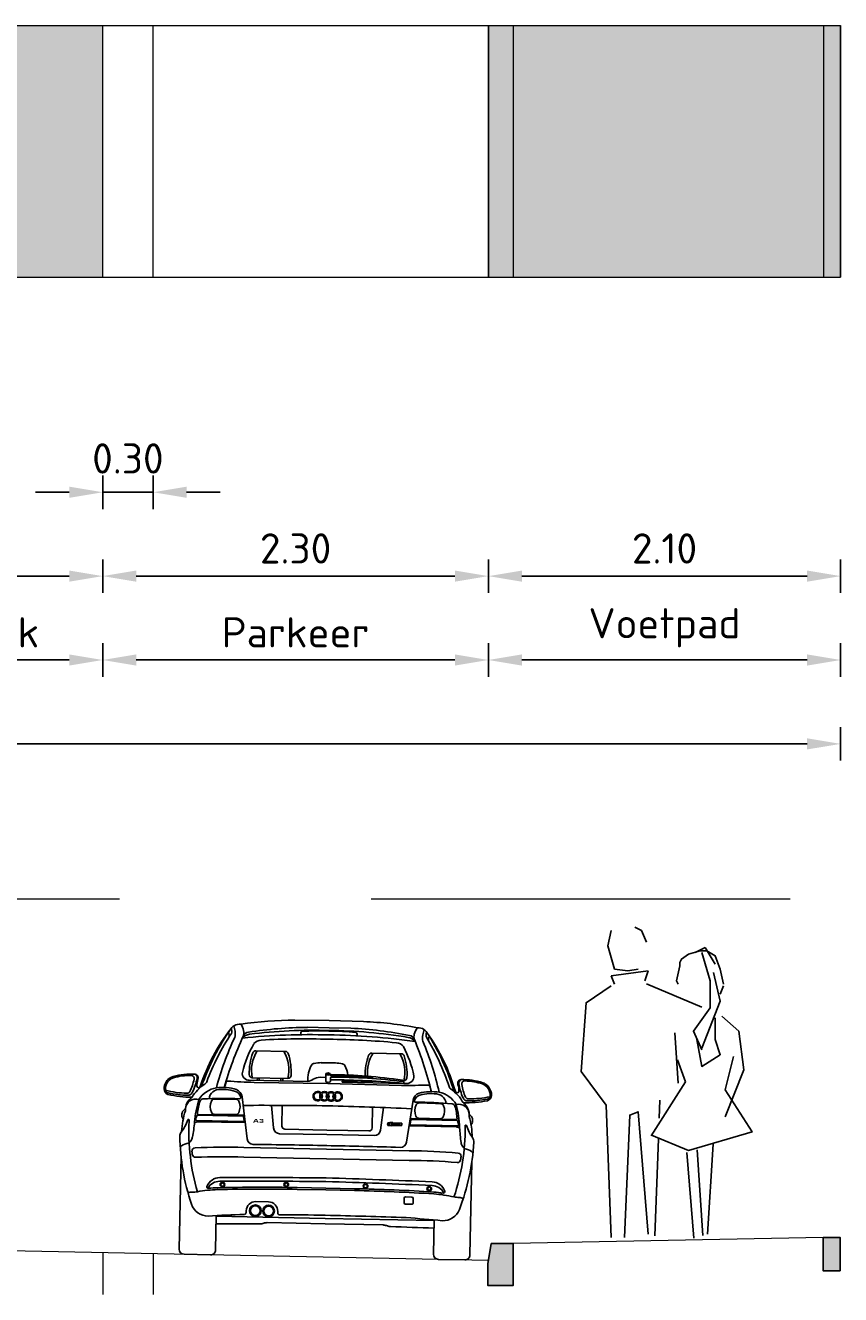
# Model space of a CAD drawing. Header units: metres. Extents: x 132493 to 134960, y 502695 to 503907.
# Tile 142 of 144: x 134828.29 to 134833.15, y 503886.56 to 503894.12. Entities that reach past the tile are written whole.
import ezdxf

# ---------------------------------------------------------------- set-up
doc = ezdxf.new("R2010")
doc.units = ezdxf.units.M
doc.linetypes.add('AL-NAP_LIJN', pattern=[15.25, 12, -1.5, 0.25, -1.5])
doc.linetypes.add('AL-TEKENBLADGRENS', pattern=[11.5, 2.5, -1.5, 1, -1.5, 1, -1.5, 2.5])
doc.layers.get('Defpoints').update_dxf_attribs({"color": 3})
for name, color, linetype, lineweight in [('0_sol_beton', 253, 'Continuous', 35), ('0_sol_fietspad', 11, 'Continuous', 18), ('0_sol_tegels', 254, 'Continuous', 18), ('N-WE-VH-KANTOPSLUITING_OPSLUITBAND-SD', 7, 'Continuous', 25), ('N-WE-VH-KANTOPSLUITING_TROTTOIRBAND-S', 7, 'Continuous', 25), ('N-WE-VH-KANTVERHARDING-G', 2, 'Continuous', 18), ('V-WE-VH-VERHARDING_STRAATBAKSTEEN-M', 7, 'Continuous', 18), ('X-XX-AL-AANKLEDING-SD', 2, 'Continuous', 25), ('X-XX-AL-NAP-G', 7, 'AL-NAP_LIJN', 18)]:
    doc.layers.add(name, color=color, linetype=linetype, lineweight=lineweight)
doc.styles.add('Arial Narrow', font='ARIALNB.TTF')
doc.styles.add('Iso_18100', font='isocpeur.ttf', dxfattribs={"height": 0.18})
doc.dimstyles.new('Iso 18100', dxfattribs={"dimscale": 0.1, "dimtxt": 0.18, "dimasz": 2, "dimexe": 1, "dimexo": 0, "dimgap": 0.75, "dimtad": 1, "dimzin": 0, "dimdsep": 46, "dimtxsty": 'Iso_18100', "dimcen": -3, "dimdle": 1, "dimadec": 0, "dimazin": 0, "dimtfac": 0.75, "dimtix": 1, "dimtmove": 2, "dimatfit": 3, "dimfxl": 1, "dimfxlon": 1, "dimtvp": 0.9, "dimtfillclr": 256, "dimtolj": 1, "dimtzin": 0, "dimarcsym": 0})

# ---------------------------------------------------------------- blocks, each defined once
blk = doc.blocks.new('N-SVH-KANTOPSLUITING_OB_100X200-D')
blk.add_hatch(color=8).paths.add_polyline_path([(-0.1, -0.2), (0, -0.2), (0, 0), (-0.1, 0)])
at = {"flags": 128}
blk.add_lwpolyline([(-0.1, -0.2), (0, -0.2), (0, 0), (-0.1, 0)], close=True, dxfattribs=at)
blk = doc.blocks.new('Audi_A3_rear')
for p, q in [((-1.3971, 1.3361), (-1.4043, 1.3676)), ((-0.837, 1.4114), (-1.0411, 1.4082)), ((-0.9664, 1.3674), (-0.837, 1.3674)), ((-0.837, 1.4114), (-0.6329, 1.4082)), ((-0.7076, 1.3674), (-0.837, 1.3674)), ((-0.2769, 1.3361), (-0.2697, 1.3676)), ((-1.2706, 1.2213), (-1.0944, 1.2213)), ((-0.4034, 1.2213), (-0.5796, 1.2213)), ((-0.8792, 1.1584), (-0.837, 1.1584)), ((-0.7948, 1.1584), (-0.837, 1.1584)), ((-1.2888, 1.0605), (-1.0763, 1.0605)), ((-1.2583, 1.0605), (-1.2583, 1.0449)), ((-1.2476, 1.0605), (-1.2476, 1.0449)), ((-1.1174, 1.0605), (-1.1174, 1.0449)), ((-1.1068, 1.0605), (-1.1068, 1.0449)), ((-0.8841, 1.0712), (-0.85, 1.0712)), ((-0.85, 1.0913), (-0.85, 1.0486)), ((-0.8223, 1.0696), (-0.8223, 1.0486)), ((-0.8219, 1.0913), (-0.8219, 1.0843)), ((-0.3853, 1.0605), (-0.3897, 1.0605)), ((-1.3064, 1.0449), (-0.9567, 1.0449)), ((-0.837, 1.0356), (-1.2765, 1.0328)), ((-0.837, 1.0356), (-0.3976, 1.0328)), ((-0.7516, 1.0449), (-0.385, 1.0449)), ((-0.7499, 1.0534), (-0.5344, 1.0534)), ((-0.7344, 1.0536), (-0.7241, 1.0579)), ((-0.7277, 1.0537), (-0.7176, 1.0579)), ((-0.7087, 1.054), (-0.6995, 1.0578)), ((-0.3677, 1.0449), (-0.385, 1.0449)), ((-1.3473, 0.9462), (-1.3127, 0.6956)), ((-0.3267, 0.9462), (-0.3613, 0.6956)), ((-1.332, 0.8355), (-1.6072, 0.8355)), ((-1.3826, 0.8386), (-1.5113, 0.8386)), ((-1.1714, 0.8982), (-1.1564, 0.7636)), ((-1.1064, 0.8993), (-1.1064, 0.776)), ((-0.5677, 0.8993), (-0.5677, 0.776)), ((-0.5026, 0.8982), (-0.5176, 0.7636)), ((-0.342, 0.8355), (-0.0668, 0.8355)), ((-0.2914, 0.8386), (-0.1628, 0.8386)), ((-1.336, 0.7992), (-1.6161, 0.7992)), ((-1.3394, 0.8308), (-1.61, 0.8308)), ((-1.326, 0.7918), (-1.608, 0.7918)), ((-1.3356, 0.8275), (-1.3323, 0.8034)), ((-0.837, 0.7572), (-1.0875, 0.7572)), ((-0.837, 0.7572), (-0.5865, 0.7572)), ((-0.4755, 0.808), (-0.4633, 0.808)), ((-0.4753, 0.7918), (-0.4688, 0.7918)), ((-0.4625, 0.8103), (-0.469, 0.7912)), ((-0.469, 0.7912), (-0.4511, 0.7912)), ((-0.4625, 0.8103), (-0.4446, 0.8103)), ((-0.456, 0.7968), (-0.4559, 0.796)), ((-0.4537, 0.7977), (-0.4551, 0.7977)), ((-0.4501, 0.794), (-0.4511, 0.7912)), ((-0.4509, 0.7918), (-0.3927, 0.7918)), ((-0.4484, 0.7992), (-0.4492, 0.7967)), ((-0.447, 0.8031), (-0.4475, 0.8017)), ((-0.4446, 0.8103), (-0.4461, 0.8059)), ((-0.4454, 0.808), (-0.3925, 0.808)), ((-0.4384, 0.7985), (-0.4392, 0.796)), ((-0.4366, 0.8037), (-0.4369, 0.8029)), ((-0.4275, 0.8045), (-0.4289, 0.8045)), ((-0.4289, 0.8045), (-0.4289, 0.7972)), ((-0.4275, 0.8045), (-0.4275, 0.7983)), ((-0.4275, 0.7983), (-0.4275, 0.7972)), ((-0.4263, 0.7966), (-0.427, 0.7966)), ((-0.427, 0.7954), (-0.4263, 0.7954)), ((-0.4263, 0.7954), (-0.4263, 0.7966)), ((-0.4223, 0.8045), (-0.4237, 0.8045)), ((-0.4237, 0.8045), (-0.4237, 0.8031)), ((-0.4223, 0.8031), (-0.4237, 0.8031)), ((-0.4223, 0.8024), (-0.4237, 0.8024)), ((-0.4237, 0.8024), (-0.4237, 0.7954)), ((-0.4237, 0.7954), (-0.4223, 0.7954)), ((-0.4223, 0.8045), (-0.4223, 0.8031)), ((-0.4223, 0.8024), (-0.4223, 0.7954)), ((-0.4186, 0.8024), (-0.4173, 0.8024)), ((-0.4186, 0.8024), (-0.4186, 0.7954)), ((-0.4186, 0.7954), (-0.4173, 0.7954)), ((-0.4173, 0.8024), (-0.4173, 0.8016)), ((-0.4173, 0.7991), (-0.4173, 0.7954)), ((-0.4128, 0.7991), (-0.4128, 0.7954)), ((-0.4128, 0.7954), (-0.4115, 0.7954)), ((-0.4115, 0.7995), (-0.4115, 0.7954)), ((-0.4013, 0.7984), (-0.4074, 0.7984)), ((-0.4027, 0.7995), (-0.4073, 0.7995)), ((-0.4015, 0.7977), (-0.4029, 0.7977)), ((-0.348, 0.7918), (-0.066, 0.7918)), ((-0.3384, 0.8275), (-0.3417, 0.8034)), ((-0.338, 0.7992), (-0.0579, 0.7992)), ((-0.3347, 0.8308), (-0.064, 0.8308)), ((-0.837, 0.7302), (-1.119, 0.7302)), ((-0.837, 0.7302), (-0.555, 0.7302)), ((-0.837, 0.6438), (-1.3303, 0.6438)), ((-0.837, 0.6438), (-0.3438, 0.6438)), ((-1.7042, 0.0301), (-1.7042, 0.5838)), ((-0.837, 0.5867), (-1.3303, 0.5867)), ((-0.837, 0.5867), (-0.3438, 0.5867)), ((0.0301, 0.0301), (0.0301, 0.5838)), ((-1.0075, 0.4113), (-0.837, 0.4113)), ((-1.0075, 0.4002), (-0.837, 0.4002)), ((-0.6665, 0.4113), (-0.837, 0.4113)), ((-0.6665, 0.4002), (-0.837, 0.4002)), ((-1.2525, 0.3229), (-1.1773, 0.3229)), ((-0.3688, 0.3602), (-0.3688, 0.3334)), ((-0.3228, 0.3684), (-0.3605, 0.3684)), ((-0.3605, 0.3251), (-0.3228, 0.3251)), ((-0.3145, 0.3334), (-0.3145, 0.3602)), ((-1.4868, 0.0301), (-1.4868, 0.2345)), ((-1.4868, 0.2308), (-0.837, 0.2308)), ((-1.309, 0.2563), (-1.309, 0.2664)), ((-1.1208, 0.2578), (-1.1208, 0.2664)), ((-0.1872, 0.2308), (-0.837, 0.2308)), ((-0.1872, 0.0301), (-0.1872, 0.2345)), ((-1.1825, 0.1986), (-0.837, 0.1986)), ((-0.4915, 0.1986), (-0.837, 0.1986)), ((-1.674, 0), (-1.5169, 0)), ((0, 0), (-0.1571, 0))]:
    blk.add_line(p, q)
for centre, radius in [((-1.4536, 0.4202), 0.014), ((-1.4536, 0.4202), 0.0102), ((-1.0733, 0.4277), 0.014), ((-1.0733, 0.4277), 0.0102), ((-0.6007, 0.4277), 0.014), ((-0.6007, 0.4277), 0.0102), ((-0.2204, 0.4202), 0.014), ((-0.2204, 0.4202), 0.0102), ((-1.2545, 0.2683), 0.0347), ((-1.1754, 0.2683), 0.0347), ((-1.2545, 0.2683), 0.0291), ((-1.1754, 0.2683), 0.0291)]:
    blk.add_circle(centre, radius)
for centre, radius, start, end in [((-1.3752, 1.32), 0.0557, 119.71566, 145.43794), ((-1.3684, 1.3145), 0.064, 85.65358, 122.54689), ((-1.0048, -0.7373), 2.1458, 90.97045, 99.62525), ((-1.4368, 1.3217), 0.0925, 11.5106, 37.68591), ((-0.9011, -1.0059), 2.3741, 91.5771, 100.0875), ((-0.7729, -1.0059), 2.3741, 79.9125, 88.4229), ((-0.6692, -0.7373), 2.1458, 80.37475, 89.02955), ((-0.2372, 1.3217), 0.0925, 142.31409, 168.4894), ((-0.3056, 1.3145), 0.064, 57.45311, 94.34642), ((-0.2988, 1.32), 0.0557, 34.56206, 60.28434), ((-0.4875, 0.6608), 1.1615, 143.49891, 162.92855), ((-0.2452, 0.5671), 1.4136, 146.28721, 162.07392), ((-0.2056, 0.554), 1.4358, 147.64305, 160.60686), ((0.3118, 0.5434), 1.8691, 156.18934, 165.97589), ((0.5887, 0.4586), 2.1137, 156.34062, 165.20037), ((-1.4617, 1.3098), 0.0308, 340.34914, 35.72324), ((-1.4477, 1.3345), 0.0317, 337.53717, 32.82443), ((-1.4656, 1.3192), 0.0705, 342.51586, 13.91761), ((-0.8671, -2.7467), 4.0717, 89.57721, 96.84109), ((-1.3007, 1.2531), 0.0669, 98.70207, 140.16342), ((-1.406, 1.3257), 0.0616, 342.18915, 13.61629), ((-1.3127, 1.2954), 0.0365, 96.63057, 161.68618), ((-0.8712, -1.6659), 3.0174, 89.35114, 98.3775), ((-0.8901, -3.3132), 4.6126, 89.34113, 94.35485), ((-0.992, 1.3316), 0.0131, 110.28274, 222.07356), ((-0.8419, -1.6339), 2.9818, 89.90546, 92.97238), ((-0.8028, -1.6659), 3.0174, 81.6225, 90.64886), ((-0.8321, -1.6339), 2.9818, 87.02762, 90.09454), ((-0.807, -2.7467), 4.0717, 83.15891, 90.42279), ((-0.784, -3.3132), 4.6126, 85.64515, 90.65887), ((-0.682, 1.3316), 0.0131, 317.92644, 69.71726), ((-0.3733, 1.2531), 0.0669, 39.83658, 81.29793), ((-0.3613, 1.2954), 0.0365, 18.31382, 83.36943), ((-0.268, 1.3257), 0.0616, 166.38371, 197.81085), ((-2.2627, 0.4586), 2.1137, 14.79963, 23.65938), ((-0.2084, 1.3192), 0.0705, 166.08239, 197.48414), ((-1.9858, 0.5434), 1.8691, 14.02411, 23.81066), ((-0.2263, 1.3345), 0.0317, 147.17557, 202.46283), ((-1.4684, 0.554), 1.4358, 19.39314, 32.35695), ((-1.4288, 0.5671), 1.4136, 17.92608, 33.71279), ((-1.1866, 0.6608), 1.1615, 17.07145, 36.50109), ((-0.2123, 1.3098), 0.0308, 144.27676, 199.65086), ((-0.6939, 0.942), 0.6713, 151.36981, 167.18018), ((-1.0806, 1.1082), 0.2136, 148.02129, 192.88524), ((-1.2706, 1.2024), 0.0188, 90, 161.2577), ((-1.2372, 1.2281), 0.0581, 93.05533, 142.20223), ((-1.2844, 1.1082), 0.2136, 347.11476, 31.97871), ((-1.0944, 1.2024), 0.0188, 18.7423, 90), ((-0.3896, 1.1082), 0.2136, 148.02129, 186.6991), ((-0.5796, 1.2024), 0.0188, 90, 161.2577), ((-0.4368, 1.2281), 0.0581, 37.79777, 86.94467), ((-0.5935, 1.1082), 0.2136, 347.11476, 31.97871), ((-0.4034, 1.2024), 0.0188, 18.7423, 90), ((-0.9801, 0.942), 0.6713, 12.81982, 28.63019), ((-0.943, 1.0913), 0.3647, 161.2577, 181.9747), ((-1.422, 1.0913), 0.3647, 358.0253, 18.7423), ((-0.7884, 1.0615), 0.1691, 150.83721, 185.62331), ((-0.9196, 1.1347), 0.0188, 95.25038, 150.83721), ((-0.8581, 0.7972), 0.3619, 93.34171, 100.0581), ((-0.8159, 0.7972), 0.3619, 79.9419, 86.65829), ((-0.7544, 1.1347), 0.0188, 29.16279, 84.74962), ((-0.8857, 1.0615), 0.1691, 8.94615, 29.16279), ((-0.2521, 1.0913), 0.3647, 161.2577, 181.13098), ((-0.731, 1.0913), 0.3647, 358.0253, 18.7423), ((-1.6501, 0.6909), 0.3836, 87.00566, 106.83378), ((-1.6501, 0.6909), 0.3761, 90.61571, 106.83378), ((-1.6539, 1.0481), 0.0188, 348.7727, 90.61571), ((-1.6395, 1.0529), 0.0225, 353.94419, 69.98326), ((-1.631, 1.0552), 0.0188, 51.83846, 87.00566), ((-1.6334, 1.0521), 0.0227, 338.83946, 51.83846), ((-1.3083, 1.0854), 0.0405, 172.14054, 272.75878), ((-1.2888, 1.0794), 0.0188, 181.9747, 270), ((-1.0763, 1.0794), 0.0188, 270, 358.0253), ((-0.8831, 0.9923), 0.079, 90.75362, 122.44678), ((-0.8443, 1.0907), 0.00299, 73.23277, 211.81546), ((-0.8341, 1.1264), 0.0341, 254.19909, 285.62102), ((-0.8185, 1.0696), 0.00377, 90.08952, 180), ((-0.82, 1.0899), 0.00188, 180, 269.51084), ((-0.8181, 1.0843), 0.00377, 180, 270.03702), ((-0.7767, -1.9102), 2.9986, 82.65522, 90.82679), ((-0.7394, -2.1876), 3.2619, 83.78983, 91.38977), ((-0.7383, -2.2809), 3.3624, 87.10778, 91.35943), ((-0.4044, 1.0475), 0.0196, 352.43949, 55.86463), ((-0.3853, 1.0794), 0.0188, 270, 358.0253), ((-0.3657, 1.0854), 0.0405, 267.24122, 7.85946), ((-0.0406, 1.0521), 0.0227, 128.16154, 201.16054), ((-0.0345, 1.0529), 0.0225, 110.01674, 186.05581), ((-0.043, 1.0552), 0.0188, 92.99434, 128.16154), ((-0.0239, 0.6909), 0.3836, 73.16622, 92.99434), ((-0.0201, 1.0481), 0.0188, 89.38429, 191.2273), ((-0.0239, 0.6909), 0.3761, 73.16622, 89.38429), ((-1.7578, 0.987), 0.0555, 156.59039, 183.7276), ((-1.7394, 0.9894), 0.0721, 107.63853, 164.14112), ((-1.7563, 0.9869), 0.0494, 155.97507, 184.01118), ((-1.7394, 0.9894), 0.0646, 107.63853, 164.14112), ((-1.9713, 1.1111), 0.3424, 335.82896, 348.7727), ((-1.4418, 0.8202), 0.2348, 123.55143, 150.16938), ((-1.9542, 1.1111), 0.3424, 334.81812, 349.81567), ((-1.5402, 1.0135), 0.0781, 157.14727, 187.14653), ((-1.6076, 1.0042), 0.0102, 182.35707, 345.69824), ((-1.4706, 0.8421), 0.1574, 101.38783, 148.19356), ((-1.5883, 1.041), 0.0301, 303.55143, 340.06383), ((-1.461, 0.6955), 0.3036, 74.79171, 97.70633), ((-1.4563, 0.7457), 0.2418, 73.32187, 100.37895), ((0.7264, 0.4415), 2.2493, 164.77195, 165.66445), ((-1.4366, 1.0303), 0.00753, 87.02028, 164.22258), ((-1.2323, 4.9556), 3.9231, 267.02028, 269.3552), ((-1.4, 0.9386), 0.0532, 8.19164, 69.44979), ((-0.9704, 1.1174), 0.0738, 280.74876, 307.53687), ((-0.8964, 0.9585), 0.0279, 44.70577, 315.29423), ((-0.8568, 0.9585), 0.0279, 44.70577, 135.29423), ((-0.8463, 1.0486), 0.00377, 180, 236.08977), ((-0.8362, 1.0637), 0.0219, 236.08977, 303.91023), ((-0.8172, 0.9585), 0.0279, 44.70577, 135.29423), ((-0.826, 1.0486), 0.00377, 303.91023, 0), ((-0.7308, -3.506), 4.5641, 85.65499, 91.14972), ((-0.7776, 0.9585), 0.0279, 224.70577, 135.29423), ((-0.7467, 1.0483), 0.00597, 122.21105, 214.28455), ((-0.7036, 1.1174), 0.0738, 233.61026, 240.26614), ((-0.4417, 4.9556), 3.9231, 270.6448, 272.97972), ((-0.274, 0.9386), 0.0532, 110.55021, 171.80836), ((-0.2131, 0.6955), 0.3036, 82.29367, 105.20829), ((-0.2178, 0.7457), 0.2418, 79.62105, 106.67813), ((-0.2374, 1.0303), 0.00753, 15.77742, 92.97972), ((-2.4004, 0.4415), 2.2493, 14.33555, 15.22805), ((-0.2034, 0.8421), 0.1574, 31.80644, 78.61217), ((-0.0858, 1.041), 0.0301, 199.93617, 236.44857), ((-0.2322, 0.8202), 0.2348, 29.83062, 56.44857), ((-0.0664, 1.0042), 0.0102, 194.30176, 357.64293), ((-0.1338, 1.0135), 0.0781, 352.85347, 22.85273), ((0.2802, 1.1111), 0.3424, 190.18433, 205.18188), ((0.2973, 1.1111), 0.3424, 191.2273, 204.17104), ((0.0653, 0.9894), 0.0646, 15.85888, 72.36147), ((0.0653, 0.9894), 0.0721, 15.85888, 72.36147), ((0.0823, 0.9869), 0.0494, 355.98882, 24.02493), ((0.0838, 0.987), 0.0555, 356.2724, 23.40961), ((-1.7793, 0.9834), 0.0338, 180, 251.96821), ((-1.7793, 0.9834), 0.0263, 180, 217.72503), ((-1.6649, 1.5901), 0.6304, 257.22491, 268.94608), ((-1.7852, 0.9789), 0.0188, 217.72503, 258.77931), ((-1.6536, 1.5903), 0.6534, 257.97182, 270.71106), ((-1.6632, 1.5939), 0.6459, 258.77931, 269.22169), ((-1.5913, 0.8622), 0.0924, 125.94191, 183.8685), ((-1.6208, 0.8643), 0.0628, 74.84484, 177.4128), ((-1.6761, 0.9786), 0.0188, 268.94608, 335.82896), ((-1.6716, 0.9782), 0.0301, 269.22169, 334.81812), ((-0.9859, 0.7497), 0.6428, 164.17635, 176.54965), ((-1.3006, 0.8212), 0.311, 162.39352, 176.63755), ((-1.579, 0.9096), 0.0188, 94.30698, 162.39352), ((-1.4134, -1.2894), 2.224, 88.68188, 94.30698), ((-1.5322, 0.9397), 0.0102, 166.5604, 236.85746), ((-1.4698, 0.9134), 0.0778, 123.05566, 158.40076), ((-1.4469, 0.8845), 0.0886, 159.0889, 202.8626), ((-1.5121, 0.9095), 0.0188, 92.56646, 159.0889), ((-1.4134, -1.2935), 2.224, 89.19837, 92.56646), ((-1.4937, 0.9502), 0.0339, 100.37895, 123.05566), ((-1.4055, 0.9275), 0.0532, 17.93447, 69.44979), ((-1.3826, 0.9114), 0.0188, 22.67593, 89.19837), ((-1.4469, 0.8845), 0.0886, 337.1374, 22.67593), ((-1.3621, 0.9416), 0.00753, 268.68188, 17.93447), ((-0.8964, 0.9585), 0.0227, 43.33073, 316.66927), ((-0.8568, 0.9585), 0.0279, 146.06152, 213.93848), ((-0.8568, 0.9585), 0.0227, 150.87448, 209.12552), ((-0.8964, 0.9585), 0.0227, 330.87448, 29.12552), ((-0.8568, 0.9585), 0.0279, 224.70577, 315.29423), ((-0.8568, 0.9585), 0.0227, 43.33073, 136.66927), ((-0.8964, 0.9585), 0.0279, 326.06152, 33.93848), ((-0.8568, 0.9585), 0.0227, 223.33073, 316.66927), ((-0.8172, 0.9585), 0.0279, 146.06152, 213.93848), ((-0.8172, 0.9585), 0.0227, 150.87448, 209.12552), ((-0.8568, 0.9585), 0.0227, 330.87448, 29.12552), ((-0.8172, 0.9585), 0.0279, 224.70577, 315.29423), ((-0.8172, 0.9585), 0.0227, 43.33073, 136.66927), ((-0.8568, 0.9585), 0.0279, 326.06152, 33.93848), ((-0.8172, 0.9585), 0.0227, 223.33073, 316.66927), ((-0.7776, 0.9585), 0.0279, 146.06152, 213.93848), ((-0.7776, 0.9585), 0.0227, 150.87448, 209.12552), ((-0.8172, 0.9585), 0.0227, 330.87448, 29.12552), ((-0.7776, 0.9585), 0.0227, 223.33073, 136.66927), ((-0.8172, 0.9585), 0.0279, 326.06152, 33.93848), ((-0.3119, 0.9416), 0.00753, 162.06553, 271.31812), ((-0.2685, 0.9275), 0.0532, 110.55021, 162.06553), ((-0.2271, 0.8845), 0.0886, 157.32407, 202.8626), ((-0.2606, -1.2894), 2.224, 85.69302, 91.31812), ((-0.2915, 0.9114), 0.0188, 90.80163, 157.32407), ((-0.2606, -1.2935), 2.224, 87.43354, 90.80163), ((-0.1803, 0.9502), 0.0339, 56.94434, 79.62105), ((-0.2043, 0.9134), 0.0778, 21.59924, 56.94434), ((-0.1619, 0.9095), 0.0188, 20.9111, 87.43354), ((-0.2271, 0.8845), 0.0886, 337.1374, 20.9111), ((-0.1418, 0.9397), 0.0102, 303.14254, 13.4396), ((-0.095, 0.9096), 0.0188, 17.60648, 85.69302), ((-0.3735, 0.8212), 0.311, 3.36245, 17.60648), ((-0.0533, 0.8643), 0.0628, 2.5872, 105.15516), ((-0.6881, 0.7497), 0.6428, 3.45035, 15.82365), ((-0.0024, 0.9782), 0.0301, 205.18188, 270.77831), ((-0.0204, 1.5903), 0.6534, 269.28894, 282.02818), ((-0.0827, 0.8622), 0.0924, 356.1315, 54.05809), ((0.0021, 0.9786), 0.0188, 204.17104, 271.05392), ((-0.0108, 1.5939), 0.6459, 270.77831, 281.22069), ((-0.0092, 1.5901), 0.6304, 271.05392, 282.77509), ((0.1112, 0.9789), 0.0188, 281.22069, 322.27497), ((0.1053, 0.9834), 0.0338, 288.03179, 0), ((0.1053, 0.9834), 0.0263, 322.27497, 0), ((-1.6447, 0.8293), 0.0593, 158.85048, 188.10432), ((-1.2189, 0.7183), 0.4846, 163.49524, 178.44344), ((-1.657, 0.8245), 0.0503, 121.82822, 148.61761), ((-1.6072, 0.8392), 0.00377, 176.63755, 270), ((-1.5113, 0.8574), 0.0188, 202.8626, 270), ((-1.3826, 0.8574), 0.0188, 270, 337.1374), ((-0.6921, -25.8631), 26.7656, 90.31022, 91.38751), ((-0.9819, -25.8631), 26.7656, 88.61249, 89.68978), ((-0.2914, 0.8574), 0.0188, 202.8626, 270), ((-0.1628, 0.8574), 0.0188, 270, 337.1374), ((-0.0668, 0.8392), 0.00377, 270, 3.36245), ((-0.4552, 0.7183), 0.4846, 1.55656, 16.50476), ((-0.017, 0.8245), 0.0503, 31.38239, 58.17178), ((-0.0294, 0.8293), 0.0593, 351.89568, 21.14952), ((-1.9241, 0.8872), 0.27, 323.65282, 341.40244), ((-1.6319, 0.8475), 0.0763, 200.43297, 213.43892), ((-1.664, 0.8001), 0.00427, 36.60559, 167.60871), ((-1.7019, 0.7957), 0.0419, 356.9608, 9.64487), ((-0.3873, 0.7563), 1.2733, 178.3287, 197.46401), ((-2.3, 0.829), 0.6737, 348.8761, 356.54965), ((-1.6072, 0.7595), 0.0323, 91.45529, 129.58149), ((-1.5824, 0.8073), 0.0377, 144.5138, 187.38634), ((-1.6161, 0.8029), 0.00377, 187.38634, 270), ((-1.61, 0.827), 0.00377, 90, 144.5138), ((-1.3394, 0.827), 0.00377, 7.86549, 90), ((-1.336, 0.8029), 0.00377, 270, 7.86549), ((-1.119, 0.7678), 0.0377, 186.36796, 270), ((-1.0875, 0.776), 0.0188, 180, 270), ((-0.5865, 0.776), 0.0188, 270, 0), ((-0.555, 0.7678), 0.0377, 270, 353.63204), ((-0.4451, 0.8004), 0.0314, 166.02706, 195.92681), ((-0.4551, 0.7968), 0.000909, 90, 180), ((-0.4541, 0.7963), 0.00182, 189.54951, 259.00786), ((-0.4481, 0.8274), 0.0335, 259.00786, 282.97272), ((-0.4491, 0.8018), 0.00501, 148.94088, 189.21398), ((-0.4522, 0.8013), 0.00182, 189.21398, 260.93462), ((-0.4537, 0.7973), 0.000455, 25.39039, 90), ((-0.4518, 0.8035), 0.00182, 101.22833, 148.94088), ((-0.4525, 0.7979), 0.000909, 205.39039, 261.89271), ((-0.4509, 0.799), 0.00278, 215.19175, 215.51388), ((-0.4481, 0.8283), 0.0317, 261.89271, 280.21046), ((-0.448, 0.8276), 0.0285, 260.93462, 272.22238), ((-0.4455, 0.7715), 0.0344, 76.15659, 101.22833), ((-0.4504, 0.8023), 0.000473, 110.68508, 252.71693), ((-0.4455, 0.7715), 0.0317, 76.29012, 99.17627), ((-0.4477, 0.8254), 0.0237, 263.28781, 271.55589), ((-0.4466, 0.7732), 0.0285, 75.80351, 90.92686), ((-0.4462, 0.7707), 0.0285, 82.71098, 91.58157), ((-0.4427, 0.7981), 0.000909, 280.21046, 81.36533), ((-0.4409, 0.7965), 0.00182, 282.97272, 341.3824), ((-0.4401, 0.7991), 0.00182, 341.3824, 75.80351), ((-0.4378, 0.8032), 0.000909, 256.29012, 341.3824), ((-0.4375, 0.804), 0.000909, 341.3824, 76.15659), ((-0.427, 0.7972), 0.00182, 180, 270), ((-0.427, 0.7972), 0.000546, 180, 270), ((-0.4151, 0.7986), 0.00378, 26.43871, 126.40009), ((-0.4155, 0.7991), 0.00182, 128.07933, 180), ((-0.4151, 0.7986), 0.0025, 51.92067, 128.07933), ((-0.4146, 0.7991), 0.00182, 360, 51.92067), ((-0.4133, 0.7995), 0.00182, 0, 26.43871), ((-0.4229, 0.8004), 0.0314, 344.07319, 13.97294), ((-0.338, 0.8029), 0.00377, 172.13451, 270), ((-0.3347, 0.827), 0.00377, 90, 172.13451), ((-1.2867, 0.7563), 1.2733, 342.53599, 1.6713), ((-0.0668, 0.7595), 0.0323, 50.41851, 88.54471), ((-0.064, 0.827), 0.00377, 35.4862, 90), ((-0.0916, 0.8073), 0.0377, 352.61366, 35.4862), ((-0.0579, 0.8029), 0.00377, 270, 352.61366), ((0.626, 0.829), 0.6737, 183.45035, 191.1239), ((0.0279, 0.7957), 0.0419, 170.35513, 183.0392), ((-0.01, 0.8001), 0.00427, 12.39129, 143.39441), ((0.2501, 0.8872), 0.27, 198.59756, 216.34718), ((-0.0422, 0.8475), 0.0763, 326.56108, 339.56703), ((-1.6763, 0.7048), 0.0377, 143.65282, 182.11798), ((-0.3731, 0.753), 1.3418, 182.11798, 199.77061), ((-1.671, 0.6991), 0.032, 318.72972, 359.86546), ((-1.2754, 0.7008), 0.0377, 187.86549, 270.54682), ((-0.3986, 0.7008), 0.0377, 269.45318, 352.13451), ((-1.3009, 0.753), 1.3418, 340.22939, 357.88202), ((-0.003, 0.6991), 0.032, 180.13454, 221.27028), ((0.0023, 0.7048), 0.0377, 357.88202, 36.34718), ((-1.6598, 0.5931), 0.0678, 99.54718, 137.76896), ((-1.678, 0.6945), 0.0352, 281.41241, 331.91229), ((-1.6206, 0.6175), 0.0188, 93.68538, 186.35522), ((-0.3739, 0.7563), 1.2733, 186.35522, 187.23855), ((-1.378, -3.1482), 3.7923, 89.27816, 93.68538), ((-0.9219, -36.3332), 36.9981, 89.86848, 90.54682), ((-0.7521, -36.3332), 36.9981, 89.45318, 90.13152), ((-0.296, -3.1482), 3.7923, 86.31462, 90.72184), ((-0.0534, 0.6175), 0.0188, 353.64478, 86.31462), ((-1.3002, 0.7563), 1.2733, 352.76145, 353.64478), ((0.004, 0.6945), 0.0352, 208.08771, 258.58759), ((-0.0142, 0.5931), 0.0678, 42.23104, 80.45282), ((-1.6183, 0.5982), 0.0188, 187.23855, 273.61442), ((-1.378, -3.2053), 3.7923, 89.27816, 93.61442), ((-0.296, -3.2053), 3.7923, 86.38558, 90.72184), ((-0.0557, 0.5982), 0.0188, 266.38558, 352.76145), ((-1.468, 0.3781), 0.0834, 91.30934, 159.57296), ((-0.4821, -39.2853), 39.759, 90.51144, 91.42357), ((-1.1919, -39.2853), 39.759, 88.57643, 89.48856), ((-0.2061, 0.3781), 0.0834, 20.42704, 88.69066), ((-1.449, -0.3433), 0.7336, 92.56021, 102.02873), ((-1.5383, 0.4043), 0.00829, 159.57296, 276.91203), ((-1.468, 0.3563), 0.0834, 91.30934, 151.17182), ((-1.449, -0.3322), 0.7336, 92.56021, 96.91203), ((-1.0075, -10.2061), 10.6174, 90, 92.56021), ((-1.0075, -10.2172), 10.6174, 90, 92.56021), ((-0.4821, -39.3071), 39.759, 90.51144, 91.42357), ((-1.1919, -39.3071), 39.759, 88.57643, 89.48856), ((-0.6665, -10.2061), 10.6174, 87.43979, 90), ((-0.6665, -10.2172), 10.6174, 87.43979, 90), ((-0.2061, 0.3563), 0.0834, 28.82818, 88.69066), ((-0.225, -0.3322), 0.7336, 83.08797, 87.43979), ((-0.225, -0.3433), 0.7336, 77.97127, 87.43979), ((-0.1357, 0.4043), 0.00829, 263.08797, 20.42704), ((-1.6334, 0.3154), 0.0562, 90.00742, 115.7469), ((-1.6293, 0.5132), 0.1416, 268.33571, 281.15606), ((-1.2525, 0.2664), 0.0565, 90, 180), ((-1.1773, 0.2664), 0.0565, 0, 90), ((-0.3605, 0.3602), 0.00829, 90, 180), ((-0.3605, 0.3334), 0.00829, 180, 270), ((-0.3228, 0.3602), 0.00829, 0, 90), ((-0.3228, 0.3334), 0.00829, 270, 0), ((-0.0447, 0.5132), 0.1416, 258.84394, 271.66429), ((-0.0406, 0.3154), 0.0562, 64.2531, 89.99258), ((-1.5386, 0.3341), 0.1033, 199.77061, 271.82077), ((-0.8383, -8.7313), 8.9892, 93.07036, 94.44733), ((-1.3203, 0.2563), 0.0113, 273.07036, 0), ((-1.1095, 0.2578), 0.0113, 180, 271.52659), ((-0.8955, -7.7739), 8.0232, 89.58234, 91.52659), ((-0.7974, -23.6137), 23.8628, 88.93591, 90.09502), ((-0.8358, -8.7313), 8.9892, 85.55267, 86.92964), ((-0.1354, 0.3341), 0.1033, 268.17923, 340.22939), ((-2.0791, 43.4925), 43.3107, 270.7835, 271.12834), ((-1.2301, 0.2663), 0.0763, 272.94081, 291.23683), ((-1.1814, 0.1315), 0.0671, 90.98248, 108.29144), ((-0.4926, 0.1315), 0.0671, 71.70856, 89.01752), ((-0.4439, 0.2663), 0.0763, 248.76317, 267.05919), ((0.405, 43.4925), 43.3107, 268.87166, 269.2165), ((-1.674, 0.0301), 0.0301, 180, 270), ((-1.5169, 0.0301), 0.0301, 270, 0), ((-0.1571, 0.0301), 0.0301, 180, 270), ((0, 0.0301), 0.0301, 270, 0)]:
    blk.add_arc(centre, radius, start, end)
blk.add_ellipse((-0.836, 1.0913), major_axis=(-0.0141, 0), ratio=0.456182)
blk.add_ellipse((-0.405, 0.7989), major_axis=(-0.00374, 0), ratio=0.938251, start_param=3.015366, end_param=9.09779)
for points, knots in [([(-0.4074, 0.7984), (-0.4073, 0.7978), (-0.4068, 0.7972), (-0.4051, 0.7964), (-0.4035, 0.7968), (-0.4029, 0.7977)], [6.489322, 6.489322, 6.489322, 6.489322, 7.36273, 7.36273, 8.878433, 8.878433, 8.878433, 8.878433]), ([(-0.4027, 0.7995), (-0.4029, 0.8002), (-0.4034, 0.8007), (-0.4054, 0.8014), (-0.407, 0.8006), (-0.4073, 0.7995)], [3.448571, 3.448571, 3.448571, 3.448571, 4.366886, 4.366886, 5.973663, 5.973663, 5.973663, 5.973663])]:
    blk.add_open_spline(points, degree=3, knots=knots)
at = {"style": 'Arial Narrow', "width": 2}
blk.add_text('A3', height=0.0226, dxfattribs=at).set_placement((-1.2804, 0.7929))
blk = doc.blocks.new('Voet4')
for p, q in [((-0.3396, 1.8475), (-0.3596, 1.7575)), ((-0.1996, 1.8675), (-0.1596, 1.8475)), ((-0.1596, 1.8475), (-0.1296, 1.7775)), ((-0.3596, 1.7575), (-0.3196, 1.6175)), ((0.1604, 1.7175), (0.2204, 1.7475)), ((0.2204, 1.7475), (0.2804, 1.6475)), ((-0.3396, 1.5775), (-0.1196, 1.6075)), ((-0.3196, 1.6175), (-0.2396, 1.6075)), ((-0.2396, 1.6075), (-0.1796, 1.6175)), ((-0.1196, 1.6075), (-0.1396, 1.5475)), ((0.2704, 1.5975), (0.3104, 1.4275)), ((-0.3396, 1.5775), (-0.3196, 1.5275)), ((-0.1291, 1.5304), (0.2004, 1.3902)), ((0.3304, 1.5175), (0.3104, 1.4675)), ((0.3104, 1.4275), (0.2004, 1.1475)), ((0.0604, 0.9375), (0.0404, 1.2375)), ((0.1043, 0.945), (0.0562, 1.0769)), ((-0.1016, 0.6235), (0.1043, 0.945)), ((-0.0537, 0.7285), (-0.0496, 0.8375)), ((-0.0796, 0.0275), (-0.0582, 0.6066)), ((0.2072, 0.03), (0.1729, 0.5411)), ((0.269, 0.5741), (0.2347, 0.0382)), ((0.1111, 0.5246), (0.1523, 0.0135))]:
    blk.add_line(p, q)
for points in [[(0.3304, 1.5275), (0.3104, 1.6175), (0.2804, 1.6975), (0.2304, 1.7275), (0.1904, 1.7275), (0.1204, 1.7075), (0.0804, 1.6775), (0.0704, 1.6575), (0.0704, 1.6375), (0.0504, 1.5475), (0.0604, 1.5275)], [(0.2004, 1.7175), (0.2504, 1.5475), (0.2504, 1.3875), (0.1504, 1.2475), (0.2004, 1.1375)], [(-0.3396, 1.5175), (-0.4896, 1.4175), (-0.5196, 1.0075), (-0.3696, 0.8075), (-0.3396, 0.0175)], [(0.2804, 1.3275), (0.2804, 1.1975), (0.3104, 1.1075), (0.2004, 1.0375), (0.1704, 1.1975)], [(0.3204, 1.3375), (0.4204, 1.2475), (0.4504, 1.0175), (0.3404, 0.7375)], [(0.3904, 1.0975), (0.3404, 0.8975), (0.5004, 0.6475), (0.1204, 0.5375), (-0.0996, 0.6275)], [(-0.2596, 0.0175), (-0.2296, 0.7475), (-0.1796, 0.7675), (-0.1196, 0.0375)]]:
    blk.add_lwpolyline(points)
blk = doc.blocks.new('*D114')
at = {"layer": 'Defpoints', "color": 0, "transparency": 16777216}
for p in [(134826.7536, 503892.6227), (134828.7536, 503892.6227), (134826.7536, 503890.8397)]:
    blk.add_point(p, dxfattribs=at)
at = {"layer": 'V-WE-VH-VERHARDING_STRAATBAKSTEEN-M', "color": 0, "lineweight": -2, "transparency": 16777216}
for p, q in [((134826.7536, 503890.9397), (134826.7536, 503890.7397)), ((134828.7536, 503890.9397), (134828.7536, 503890.7397)), ((134828.5536, 503890.8397), (134826.9536, 503890.8397))]:
    blk.add_line(p, q, dxfattribs=at)
at = {"layer": 'V-WE-VH-VERHARDING_STRAATBAKSTEEN-M', "color": 0, "transparency": 16777216}
for points in [[(134826.9536, 503890.873), (134826.9536, 503890.8064), (134826.7536, 503890.8397)], [(134828.5536, 503890.873), (134828.5536, 503890.8064), (134828.7536, 503890.8397)]]:
    blk.add_solid(points, dxfattribs=at)
at = {"layer": 'V-WE-VH-VERHARDING_STRAATBAKSTEEN-M', "color": 0, "transparency": 16777216, "insert": (134827.7536, 503891.0047), "char_height": 0.18, "attachment_point": 5, "rotation": 360, "style": 'Iso_18100'}
blk.add_mtext('\\A1;2.00', dxfattribs=at)
blk = doc.blocks.new('*D115')
at = {"layer": 'Defpoints', "color": 0, "transparency": 16777216}
for p in [(134831.0536, 503892.6227), (134833.1536, 503892.6227), (134831.0536, 503890.8397)]:
    blk.add_point(p, dxfattribs=at)
at = {"layer": 'V-WE-VH-VERHARDING_STRAATBAKSTEEN-M', "color": 0, "lineweight": -2, "transparency": 16777216}
for p, q in [((134831.0536, 503890.9397), (134831.0536, 503890.7397)), ((134833.1536, 503890.9397), (134833.1536, 503890.7397)), ((134832.9536, 503890.8397), (134831.2536, 503890.8397))]:
    blk.add_line(p, q, dxfattribs=at)
at = {"layer": 'V-WE-VH-VERHARDING_STRAATBAKSTEEN-M', "color": 0, "transparency": 16777216}
for points in [[(134831.2536, 503890.873), (134831.2536, 503890.8064), (134831.0536, 503890.8397)], [(134832.9536, 503890.873), (134832.9536, 503890.8064), (134833.1536, 503890.8397)]]:
    blk.add_solid(points, dxfattribs=at)
at = {"layer": 'V-WE-VH-VERHARDING_STRAATBAKSTEEN-M', "color": 0, "transparency": 16777216, "insert": (134832.1036, 503891.0047), "char_height": 0.18, "attachment_point": 5, "rotation": 360, "style": 'Iso_18100'}
blk.add_mtext('\\A1;2.10', dxfattribs=at)
blk = doc.blocks.new('*D116')
at = {"layer": 'Defpoints', "color": 0, "transparency": 16777216}
for p in [(134814.1536, 503892.6227), (134833.1536, 503892.6227), (134814.1536, 503889.8397)]:
    blk.add_point(p, dxfattribs=at)
at = {"layer": 'V-WE-VH-VERHARDING_STRAATBAKSTEEN-M', "color": 0, "lineweight": -2, "transparency": 16777216}
for p, q in [((134814.1536, 503889.9397), (134814.1536, 503889.7397)), ((134833.1536, 503889.9397), (134833.1536, 503889.7397)), ((134832.9536, 503889.8397), (134814.3536, 503889.8397))]:
    blk.add_line(p, q, dxfattribs=at)
at = {"layer": 'V-WE-VH-VERHARDING_STRAATBAKSTEEN-M', "color": 0, "transparency": 16777216}
for points in [[(134814.3536, 503889.873), (134814.3536, 503889.8064), (134814.1536, 503889.8397)], [(134832.9536, 503889.873), (134832.9536, 503889.8064), (134833.1536, 503889.8397)]]:
    blk.add_solid(points, dxfattribs=at)
at = {"layer": 'V-WE-VH-VERHARDING_STRAATBAKSTEEN-M', "color": 0, "transparency": 16777216, "insert": (134823.6536, 503890.0047), "char_height": 0.18, "attachment_point": 5, "rotation": 360, "style": 'Iso_18100'}
blk.add_mtext('\\A1;19.00', dxfattribs=at)
blk = doc.blocks.new('*D119')
at = {"layer": 'Defpoints', "color": 0, "transparency": 16777216}
for p in [(134831.0536, 503892.1227), (134833.1536, 503892.1227), (134833.1536, 503890.3397)]:
    blk.add_point(p, dxfattribs=at)
at = {"layer": 'V-WE-VH-VERHARDING_STRAATBAKSTEEN-M', "color": 0, "lineweight": -2, "transparency": 16777216}
for p, q in [((134831.0536, 503890.4397), (134831.0536, 503890.2397)), ((134833.1536, 503890.4397), (134833.1536, 503890.2397)), ((134831.2536, 503890.3397), (134832.9536, 503890.3397))]:
    blk.add_line(p, q, dxfattribs=at)
at = {"layer": 'V-WE-VH-VERHARDING_STRAATBAKSTEEN-M', "color": 0, "transparency": 16777216}
for points in [[(134831.2536, 503890.373), (134831.2536, 503890.3064), (134831.0536, 503890.3397)], [(134832.9536, 503890.373), (134832.9536, 503890.3064), (134833.1536, 503890.3397)]]:
    blk.add_solid(points, dxfattribs=at)
at = {"layer": 'V-WE-VH-VERHARDING_STRAATBAKSTEEN-M', "color": 0, "transparency": 16777216, "insert": (134832.1036, 503890.5317), "char_height": 0.18, "width": 0.049425, "attachment_point": 5, "rotation": 360, "style": 'Iso_18100'}
blk.add_mtext('\\A1;Voetpad', dxfattribs=at)
blk = doc.blocks.new('*D120')
at = {"layer": 'Defpoints', "color": 0, "transparency": 16777216}
for p in [(134826.7536, 503892.1227), (134828.7536, 503892.1227), (134828.7536, 503890.3397)]:
    blk.add_point(p, dxfattribs=at)
at = {"layer": 'V-WE-VH-VERHARDING_STRAATBAKSTEEN-M', "color": 0, "lineweight": -2, "transparency": 16777216}
for p, q in [((134826.7536, 503890.4397), (134826.7536, 503890.2397)), ((134828.7536, 503890.4397), (134828.7536, 503890.2397)), ((134826.9536, 503890.3397), (134828.5536, 503890.3397))]:
    blk.add_line(p, q, dxfattribs=at)
at = {"layer": 'V-WE-VH-VERHARDING_STRAATBAKSTEEN-M', "color": 0, "transparency": 16777216}
for points in [[(134826.9536, 503890.373), (134826.9536, 503890.3064), (134826.7536, 503890.3397)], [(134828.5536, 503890.373), (134828.5536, 503890.3064), (134828.7536, 503890.3397)]]:
    blk.add_solid(points, dxfattribs=at)
at = {"layer": 'V-WE-VH-VERHARDING_STRAATBAKSTEEN-M', "color": 0, "transparency": 16777216, "insert": (134827.7536, 503890.5047), "char_height": 0.18, "attachment_point": 5, "rotation": 360, "style": 'Iso_18100'}
blk.add_mtext('\\A1;Fietsstrook', dxfattribs=at)
blk = doc.blocks.new('*D138')
at = {"layer": 'Defpoints', "color": 0, "transparency": 16777216}
for p in [(134828.7536, 503892.6227), (134831.0536, 503892.6227), (134828.7536, 503890.8397)]:
    blk.add_point(p, dxfattribs=at)
at = {"layer": 'V-WE-VH-VERHARDING_STRAATBAKSTEEN-M', "color": 0, "lineweight": -2, "transparency": 16777216}
for p, q in [((134828.7536, 503890.9397), (134828.7536, 503890.7397)), ((134831.0536, 503890.9397), (134831.0536, 503890.7397)), ((134830.8536, 503890.8397), (134828.9536, 503890.8397))]:
    blk.add_line(p, q, dxfattribs=at)
at = {"layer": 'V-WE-VH-VERHARDING_STRAATBAKSTEEN-M', "color": 0, "transparency": 16777216}
for points in [[(134828.9536, 503890.873), (134828.9536, 503890.8064), (134828.7536, 503890.8397)], [(134830.8536, 503890.873), (134830.8536, 503890.8064), (134831.0536, 503890.8397)]]:
    blk.add_solid(points, dxfattribs=at)
at = {"layer": 'V-WE-VH-VERHARDING_STRAATBAKSTEEN-M', "color": 0, "transparency": 16777216, "insert": (134829.9036, 503891.0047), "char_height": 0.18, "attachment_point": 5, "rotation": 360, "style": 'Iso_18100'}
blk.add_mtext('\\A1;2.30', dxfattribs=at)
blk = doc.blocks.new('*D139')
at = {"layer": 'Defpoints', "color": 0, "transparency": 16777216}
for p in [(134828.7536, 503892.6227), (134831.0536, 503892.1227), (134831.0536, 503890.3397)]:
    blk.add_point(p, dxfattribs=at)
at = {"layer": 'V-WE-VH-VERHARDING_STRAATBAKSTEEN-M', "color": 0, "lineweight": -2, "transparency": 16777216}
for p, q in [((134828.7536, 503890.4397), (134828.7536, 503890.2397)), ((134831.0536, 503890.4397), (134831.0536, 503890.2397)), ((134828.9536, 503890.3397), (134830.8536, 503890.3397))]:
    blk.add_line(p, q, dxfattribs=at)
at = {"layer": 'V-WE-VH-VERHARDING_STRAATBAKSTEEN-M', "color": 0, "transparency": 16777216}
for points in [[(134828.9536, 503890.373), (134828.9536, 503890.3064), (134828.7536, 503890.3397)], [(134830.8536, 503890.373), (134830.8536, 503890.3064), (134831.0536, 503890.3397)]]:
    blk.add_solid(points, dxfattribs=at)
at = {"layer": 'V-WE-VH-VERHARDING_STRAATBAKSTEEN-M', "color": 0, "transparency": 16777216, "insert": (134829.9036, 503890.5047), "char_height": 0.18, "attachment_point": 5, "rotation": 360, "style": 'Iso_18100'}
blk.add_mtext('\\A1;Parkeer', dxfattribs=at)
blk = doc.blocks.new('N-SVH-KANTOPSLUITING_TB_130 150X250-D')
blk.add_hatch(color=8).paths.add_polyline_path([(-0.3, -0.24), (-0.3, -0.37), (-0.15, -0.37), (-0.15, -0.12), (-0.28, -0.12)])
at = {"flags": 128}
blk.add_lwpolyline([(-0.3, -0.24), (-0.3, -0.37), (-0.15, -0.37), (-0.15, -0.12), (-0.28, -0.12)], close=True, dxfattribs=at)
blk = doc.blocks.new('*D158')
at = {"layer": 'Defpoints', "color": 0, "transparency": 16777216}
for p in [(134828.7536, 503893.1227), (134829.0536, 503893.1227), (134828.7536, 503891.3397)]:
    blk.add_point(p, dxfattribs=at)
at = {"layer": 'V-WE-VH-VERHARDING_STRAATBAKSTEEN-M', "color": 0, "lineweight": -2, "transparency": 16777216}
for p, q in [((134828.7536, 503891.4397), (134828.7536, 503891.2397)), ((134829.0536, 503891.4397), (134829.0536, 503891.2397)), ((134828.5536, 503891.3397), (134828.3536, 503891.3397)), ((134829.0536, 503891.3397), (134828.7536, 503891.3397)), ((134829.2536, 503891.3397), (134829.4536, 503891.3397))]:
    blk.add_line(p, q, dxfattribs=at)
at = {"layer": 'V-WE-VH-VERHARDING_STRAATBAKSTEEN-M', "color": 0, "transparency": 16777216}
for points in [[(134828.5536, 503891.373), (134828.5536, 503891.3064), (134828.7536, 503891.3397)], [(134829.2536, 503891.373), (134829.2536, 503891.3064), (134829.0536, 503891.3397)]]:
    blk.add_solid(points, dxfattribs=at)
at = {"layer": 'V-WE-VH-VERHARDING_STRAATBAKSTEEN-M', "color": 0, "transparency": 16777216, "insert": (134828.9036, 503891.5412), "char_height": 0.18, "attachment_point": 5, "rotation": 360, "style": 'Iso_18100'}
blk.add_mtext('\\A1;0.30', dxfattribs=at)

msp = doc.modelspace()

# ---------------------------------------------------------------- hatches: boundary and pattern name
at = {"layer": '0_sol_beton'}
h = msp.add_hatch(color=256, dxfattribs=at)
h.dxf.hatch_style = 1
h.paths.add_polyline_path([(134831.2036, 503894.1227), (134831.0536, 503894.1227), (134831.0536, 503892.6227), (134831.2036, 503892.6227)])
h = msp.add_hatch(color=256, dxfattribs=at)
h.dxf.hatch_style = 1
h.paths.add_polyline_path([(134833.1536, 503894.1227), (134833.0536, 503894.1227), (134833.0536, 503892.6227), (134833.1536, 503892.6227)])
at = {"layer": '0_sol_fietspad'}
h = msp.add_hatch(color=256, dxfattribs=at)
h.dxf.hatch_style = 1
h.paths.add_polyline_path([(134828.7536, 503894.1227), (134826.7536, 503894.1227), (134826.7536, 503892.6227), (134828.7536, 503892.6227)])
at = {"layer": '0_sol_tegels'}
h = msp.add_hatch(color=256, dxfattribs=at)
h.dxf.hatch_style = 1
h.paths.add_polyline_path([(134833.0536, 503894.1227), (134831.2036, 503894.1227), (134831.2036, 503892.6227), (134833.0536, 503892.6227)])

# ---------------------------------------------------------------- linework, layer by layer
at = {"layer": 'N-WE-VH-KANTVERHARDING-G', "flags": 128}
for points in [[(134814.1536, 503894.1227), (134833.1536, 503894.1227)], [(134828.7536, 503892.6227), (134828.7536, 503894.1227)], [(134829.0536, 503892.6227), (134829.0536, 503894.1227)], [(134831.0536, 503894.1227), (134831.0536, 503892.6227)], [(134831.0536, 503892.6227), (134831.0536, 503894.1227)], [(134831.2036, 503892.6227), (134831.2036, 503894.1227)], [(134833.0536, 503892.6227), (134833.0536, 503894.1227)], [(134833.1536, 503894.1227), (134833.1536, 503892.6227)], [(134833.1536, 503892.6227), (134833.1536, 503894.1227)], [(134814.1536, 503892.6227), (134833.1536, 503892.6227)], [(134831.0536, 503886.7606), (134823.6536, 503886.9086), (134816.2536, 503886.7606)], [(134833.0503, 503886.8977), (134831.2003, 503886.8607)], [(134828.7536, 503886.8066), (134828.7536, 503886.5566)], [(134829.0536, 503886.8006), (134829.0536, 503886.5566)]]:
    msp.add_lwpolyline(points, dxfattribs=at)
at = {"layer": 'X-XX-AL-NAP-G', "linetype": 'AL-TEKENBLADGRENS', "flags": 128}
msp.add_lwpolyline([(134832.8536, 503888.9146), (134814.1536, 503888.9146)], dxfattribs=at)

# ---------------------------------------------------------------- block references
at = {"layer": 'N-WE-VH-KANTOPSLUITING_OPSLUITBAND-SD', "xscale": -1, "rotation": 359.9999999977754}
msp.add_blockref('N-SVH-KANTOPSLUITING_OB_100X200-D', (134833.0503, 503886.8977), dxfattribs=at)
at = {"layer": 'N-WE-VH-KANTOPSLUITING_TROTTOIRBAND-S'}
msp.add_blockref('N-SVH-KANTOPSLUITING_TB_130 150X250-D', (134831.3503, 503886.9807), dxfattribs=at)
at = {"layer": 'X-XX-AL-AANKLEDING-SD'}
msp.add_blockref('Voet4', (134832.1253, 503886.8792), dxfattribs=at)
at = {"layer": 'X-XX-AL-AANKLEDING-SD', "rotation": 358.8542371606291}
msp.add_blockref('Audi_A3_rear', (134830.9125, 503886.7635), dxfattribs=at)

# ---------------------------------------------------------------- dimensions: what is measured, and where the dimension line sits
at = {"layer": 'V-WE-VH-VERHARDING_STRAATBAKSTEEN-M'}
dim = msp.add_linear_dim(base=(134828.7536, 503891.3397), p1=(134829.0536, 503893.1227), p2=(134828.7536, 503893.1227), angle=360, dimstyle='Iso 18100', dxfattribs=at)
dim.commit()
dim.dimension.update_dxf_attribs({"geometry": '*D158', "text_midpoint": (134828.9036, 503891.5412), "dimtype": 160})
for base, p1, p2, picture, middle in [((134814.1536, 503889.8397), (134833.1536, 503892.6227), (134814.1536, 503892.6227), '*D116', (134823.6536, 503890.0047)), ((134826.7536, 503890.8397), (134828.7536, 503892.6227), (134826.7536, 503892.6227), '*D114', (134827.7536, 503891.0047)), ((134828.7536, 503890.8397), (134831.0536, 503892.6227), (134828.7536, 503892.6227), '*D138', (134829.9036, 503891.0047)), ((134831.0536, 503890.8397), (134833.1536, 503892.6227), (134831.0536, 503892.6227), '*D115', (134832.1036, 503891.0047))]:
    dim = msp.add_linear_dim(base=base, p1=p1, p2=p2, angle=360, dimstyle='Iso 18100', dxfattribs=at)
    dim.commit()
    dim.dimension.update_dxf_attribs({"geometry": picture, "text_midpoint": middle})
for base, p1, p2, text, picture, middle in [((134831.0536, 503890.3397), (134828.7536, 503892.6227), (134831.0536, 503892.1227), 'Parkeer', '*D139', (134829.9036, 503890.5047)), ((134828.7536, 503890.3397), (134826.7536, 503892.1227), (134828.7536, 503892.1227), 'Fietsstrook', '*D120', (134827.7536, 503890.5047)), ((134833.1536, 503890.3397), (134831.0536, 503892.1227), (134833.1536, 503892.1227), 'Voetpad', '*D119', (134832.1036, 503890.5317))]:
    dim = msp.add_linear_dim(base=base, p1=p1, p2=p2, angle=180, text=text, dimstyle='Iso 18100', dxfattribs=at)
    dim.commit()
    dim.dimension.update_dxf_attribs({"geometry": picture, "text_midpoint": middle})

doc.saveas('drawing.dxf')
